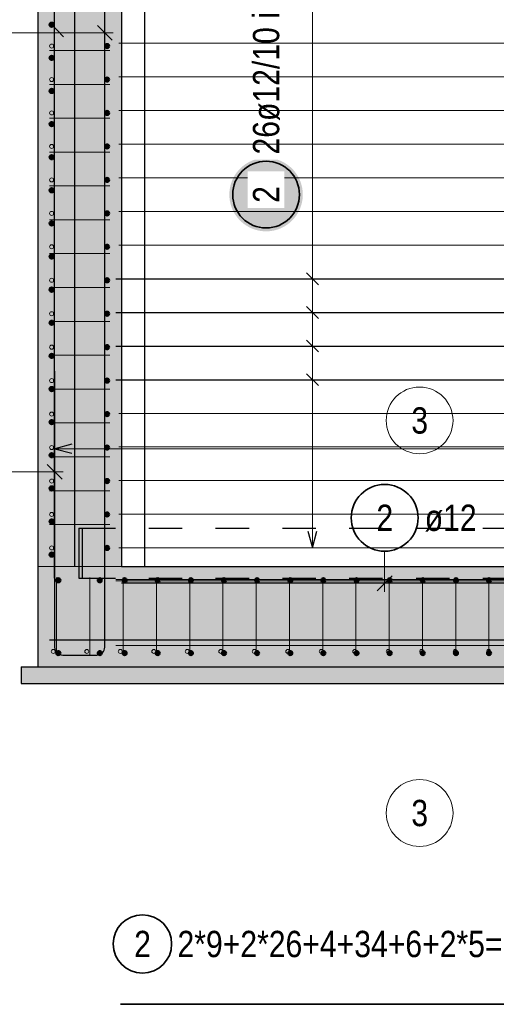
# Model space of a CAD drawing. Header units: millimetres. Extents: x 0 to 30.5, y -1.8 to 21.
# Tile 8 of 34: x 2.7 to 4.1, y 6 to 8.9. Entities that reach past the tile are written whole.
import ezdxf

# ---------------------------------------------------------------- set-up
doc = ezdxf.new("R2010")
doc.units = ezdxf.units.MM
doc.linetypes.add('HIDDEN', pattern=[0.375, 0.25, -0.125])
for name, color, linetype, lineweight in [('Geschnittene Kanten', 7, 'Continuous', 20), ('nplo', 7, 'Continuous', 20), ('Schraffuren', 7, 'Continuous', 20)]:
    doc.layers.add(name, color=color, linetype=linetype, lineweight=lineweight)
doc.styles.add('Arial Narrow', font='ARIALN.TTF')
doc.linetypes.add('STRAKON_Linetype_13', pattern='A,15,[130,ltypeshp.shx,S=1.875,R=-30,X=0,Y=0],-1.875,[130,ltypeshp.shx,S=1.875,R=-30,X=0,Y=0]', length=16.875)

msp = doc.modelspace()

# ---------------------------------------------------------------- hatches: boundary and pattern name
at = {"lineweight": 25, "true_color": 0xcef2bf}
for points in [[(3.003088, 7.293178), (3.003088, 9.908178), (2.753088, 9.908178), (2.753088, 7.293178)], [(2.753088, 6.993178), (5.653088, 6.993178), (5.653088, 7.293178), (2.753088, 7.293178)]]:
    msp.add_hatch(color=254, dxfattribs=at).paths.add_polyline_path(points)
at = {"lineweight": 25, "true_color": 0xffffff}
msp.add_hatch(color=7, dxfattribs=at).paths.add_polyline_path([(3.54614, 8.407015), (3.546073, 8.410854), (3.545872, 8.414689), (3.545537, 8.418514), (3.545069, 8.422324), (3.544469, 8.426117), (3.543736, 8.429886), (3.542872, 8.433627), (3.541879, 8.437336), (3.540756, 8.441007), (3.539506, 8.444638), (3.53813, 8.448222), (3.53663, 8.451756), (3.535007, 8.455236), (3.533264, 8.458657), (3.531403, 8.462015), (3.529425, 8.465307), (3.527334, 8.468527), (3.525132, 8.471672), (3.522821, 8.474738), (3.520405, 8.477722), (3.517886, 8.48062), (3.515267, 8.483428), (3.512552, 8.486143), (3.509744, 8.488761), (3.506847, 8.49128), (3.503863, 8.493697), (3.500796, 8.496007), (3.497651, 8.49821), (3.494431, 8.500301), (3.49114, 8.502278), (3.487782, 8.50414), (3.484361, 8.505883), (3.480881, 8.507505), (3.477347, 8.509006), (3.473762, 8.510382), (3.470132, 8.511632), (3.46646, 8.512754), (3.462751, 8.513748), (3.45901, 8.514612), (3.455241, 8.515344), (3.451449, 8.515945), (3.447638, 8.516413), (3.443813, 8.516747), (3.439979, 8.516948), (3.43614, 8.517015), (3.432301, 8.516948), (3.428467, 8.516747), (3.424642, 8.516413), (3.420831, 8.515945), (3.417039, 8.515344), (3.41327, 8.514612), (3.409529, 8.513748), (3.40582, 8.512754), (3.402148, 8.511632), (3.398518, 8.510382), (3.394933, 8.509006), (3.391399, 8.507505), (3.387919, 8.505883), (3.384498, 8.50414), (3.38114, 8.502278), (3.377849, 8.500301), (3.374629, 8.49821), (3.371484, 8.496007), (3.368417, 8.493697), (3.365433, 8.49128), (3.362536, 8.488761), (3.359727, 8.486143), (3.357013, 8.483428), (3.354394, 8.48062), (3.351875, 8.477722), (3.349459, 8.474738), (3.347148, 8.471672), (3.344946, 8.468527), (3.342855, 8.465307), (3.340877, 8.462015), (3.339016, 8.458657), (3.337273, 8.455236), (3.33565, 8.451756), (3.33415, 8.448222), (3.332774, 8.444638), (3.331524, 8.441007), (3.330401, 8.437336), (3.329407, 8.433627), (3.328544, 8.429886), (3.327811, 8.426117), (3.32721, 8.422324), (3.326743, 8.418514), (3.326408, 8.414689), (3.326207, 8.410854), (3.32614, 8.407015), (3.326207, 8.403176), (3.326408, 8.399342), (3.326743, 8.395517), (3.32721, 8.391706), (3.327811, 8.387914), (3.328544, 8.384145), (3.329407, 8.380404), (3.330401, 8.376695), (3.331524, 8.373024), (3.332774, 8.369393), (3.33415, 8.365809), (3.33565, 8.362274), (3.337273, 8.358795), (3.339016, 8.355374), (3.340877, 8.352015), (3.342855, 8.348724), (3.344946, 8.345504), (3.347148, 8.342359), (3.349459, 8.339293), (3.351875, 8.336309), (3.354394, 8.333411), (3.357013, 8.330603), (3.359727, 8.327888), (3.362536, 8.32527), (3.365433, 8.322751), (3.368417, 8.320334), (3.371484, 8.318024), (3.374629, 8.315821), (3.377849, 8.31373), (3.38114, 8.311753), (3.384498, 8.309891), (3.387919, 8.308148), (3.391399, 8.306525), (3.394933, 8.305025), (3.398518, 8.303649), (3.402148, 8.302399), (3.40582, 8.301277), (3.409529, 8.300283), (3.41327, 8.299419), (3.417039, 8.298687), (3.420831, 8.298086), (3.424642, 8.297618), (3.428467, 8.297283), (3.432301, 8.297082), (3.43614, 8.297015), (3.439979, 8.297082), (3.443813, 8.297283), (3.447638, 8.297618), (3.451449, 8.298086), (3.455241, 8.298687), (3.45901, 8.299419), (3.462751, 8.300283), (3.46646, 8.301277), (3.470132, 8.302399), (3.473762, 8.303649), (3.477347, 8.305025), (3.480881, 8.306525), (3.484361, 8.308148), (3.487782, 8.309891), (3.49114, 8.311753), (3.494431, 8.31373), (3.497651, 8.315821), (3.500796, 8.318024), (3.503863, 8.320334), (3.506847, 8.322751), (3.509744, 8.32527), (3.512552, 8.327888), (3.515267, 8.330603), (3.517886, 8.333411), (3.520405, 8.336309), (3.522821, 8.339293), (3.525132, 8.342359), (3.527334, 8.345504), (3.529425, 8.348724), (3.531403, 8.352015), (3.533264, 8.355374), (3.535007, 8.358795), (3.53663, 8.362274), (3.53813, 8.365809), (3.539506, 8.369393), (3.540756, 8.373024), (3.541879, 8.376695), (3.542872, 8.380404), (3.543736, 8.384145), (3.544469, 8.387914), (3.545069, 8.391706), (3.545537, 8.395517), (3.545872, 8.399342)])
at = {"layer": 'Schraffuren', "lineweight": 25, "true_color": 0xff0000}
msp.add_hatch(color=1, dxfattribs=at).paths.add_polyline_path([(2.875088, 7.258178), (2.885088, 7.258178), (2.885088, 7.408178), (2.875088, 7.408178)])
at = {"layer": 'Schraffuren', "lineweight": 25, "true_color": 0xeaffea}
msp.add_hatch(color=7, dxfattribs=at).paths.add_polyline_path([(2.703088, 6.943178), (5.703088, 6.943178), (5.703088, 6.993178), (2.703088, 6.993178)])

# ---------------------------------------------------------------- linework, layer by layer
at = {"color": 3, "linetype": 'Continuous', "lineweight": 25}
for p, q in [((2.863816, 7.293178), (2.863816, 9.893178)), ((3.073271, 7.293178), (3.073271, 9.893178)), ((2.803088, 7.258179), (2.803088, 9.858179)), ((2.953088, 7.232463), (2.953088, 9.832463)), ((2.79194, 8.918846), (2.829486, 8.879857)), ((2.975185, 8.869479), (2.930991, 8.913673)), ((3.557322, 8.172617), (3.592678, 8.137262)), ((2.986654, 8.15494), (5.386654, 8.15494)), ((2.986654, 8.05422), (5.386654, 8.05422)), ((3.557322, 8.071897), (3.592678, 8.036542)), ((3.557322, 7.971178), (3.592678, 7.935822)), ((2.986654, 7.9535), (5.386654, 7.9535)), ((2.803088, 7.878178), (2.803088, 7.052178)), ((2.953088, 7.052178), (2.953088, 7.878178)), ((2.986654, 7.85278), (5.386654, 7.85278)), ((3.557322, 7.870458), (3.592678, 7.835102)), ((2.854088, 7.659425), (2.804088, 7.646027)), ((2.804088, 7.646027), (2.854088, 7.63263)), ((2.825185, 7.554762), (2.780991, 7.598956)), ((3.561603, 7.399181), (3.575, 7.349181)), ((3.575, 7.349181), (3.588397, 7.399181)), ((3.769085, 7.221081), (3.813279, 7.265275)), ((5.403088, 7.243178), (3.003088, 7.243178)), ((2.788088, 7.073679), (5.618088, 7.073679)), ((2.827088, 7.028178), (2.929088, 7.028178))]:
    msp.add_line(p, q, dxfattribs=at)
at = {"color": 5, "linetype": 'Continuous', "lineweight": 18}
for p, q in [((3.575, 7.349181), (3.575, 9.867178)), ((2.643045, 8.891576), (2.978088, 8.891576)), ((3.5, 8.15494), (3.65, 8.15494)), ((3.5, 8.05422), (3.65, 8.05422)), ((3.5, 7.9535), (3.65, 7.9535)), ((3.5, 7.85278), (3.65, 7.85278)), ((2.804088, 7.721027), (2.804088, 7.571027)), ((5.602085, 7.646027), (2.804088, 7.646027)), ((2.623301, 7.576859), (2.828088, 7.576859)), ((3.5, 7.349181), (3.65, 7.349181)), ((3.791182, 7.339356), (3.791182, 7.218178))]:
    msp.add_line(p, q, dxfattribs=at)
at = {"color": 3, "linetype": 'HIDDEN', "lineweight": 25, "ltscale": 0.25}
for p, q in [((2.885088, 7.408178), (5.525925, 7.408178)), ((2.885088, 7.258178), (5.525925, 7.258178))]:
    msp.add_line(p, q, dxfattribs=at)
at = {"color": 6, "linetype": 'STRAKON_Linetype_13', "lineweight": 13, "ltscale": 0.01}
msp.add_line((3.003088, 7.293178), (2.753088, 7.293178), dxfattribs=at)
at = {"color": 2, "linetype": 'Continuous', "lineweight": 35}
msp.add_line((5.399979, 5.982738), (2.999979, 5.982738), dxfattribs=at)
at = {"color": 4, "linetype": 'Continuous', "lineweight": 50}
for centre, radius in [((2.794088, 8.915577), 0.006), ((2.794088, 8.915577), 0.006), ((2.794088, 8.915577), 0.0054), ((2.794088, 8.915577), 0.0042), ((2.794088, 8.915577), 0.003), ((2.794088, 8.915577), 0.0018), ((2.794088, 8.915577), 0.0006), ((2.96018, 8.851704), 0.006), ((2.96018, 8.851704), 0.006), ((2.96018, 8.851704), 0.0054), ((2.96018, 8.851704), 0.0042), ((2.96018, 8.851704), 0.003), ((2.96018, 8.851704), 0.0018), ((2.96018, 8.851704), 0.0006), ((2.794088, 8.816427), 0.006), ((2.794088, 8.816427), 0.006), ((2.794088, 8.816427), 0.0054), ((2.794088, 8.816427), 0.0042), ((2.794088, 8.816427), 0.003), ((2.794088, 8.816427), 0.0018), ((2.794088, 8.816427), 0.0006), ((2.96018, 8.751536), 0.006), ((2.96018, 8.751536), 0.006), ((2.96018, 8.751536), 0.0054), ((2.96018, 8.751536), 0.0042), ((2.96018, 8.751536), 0.003), ((2.96018, 8.751536), 0.0018), ((2.96018, 8.751536), 0.0006), ((2.794088, 8.717277), 0.006), ((2.794088, 8.717277), 0.006), ((2.794088, 8.717277), 0.0054), ((2.794088, 8.717277), 0.0042), ((2.794088, 8.717277), 0.003), ((2.794088, 8.717277), 0.0018), ((2.794088, 8.717277), 0.0006), ((2.96018, 8.651367), 0.006), ((2.96018, 8.651367), 0.006), ((2.96018, 8.651367), 0.0054), ((2.96018, 8.651367), 0.0042), ((2.96018, 8.651367), 0.003), ((2.96018, 8.651367), 0.0018), ((2.96018, 8.651367), 0.0006), ((2.794088, 8.618127), 0.006), ((2.794088, 8.618127), 0.006), ((2.794088, 8.618127), 0.0054), ((2.794088, 8.618127), 0.0042), ((2.794088, 8.618127), 0.003), ((2.794088, 8.618127), 0.0018), ((2.794088, 8.618127), 0.0006), ((2.96018, 8.551199), 0.006), ((2.96018, 8.551199), 0.006), ((2.96018, 8.551199), 0.0054), ((2.96018, 8.551199), 0.0042), ((2.96018, 8.551199), 0.003), ((2.96018, 8.551199), 0.0018), ((2.96018, 8.551199), 0.0006), ((2.794088, 8.518978), 0.006), ((2.794088, 8.518978), 0.006), ((2.794088, 8.518978), 0.0054), ((2.794088, 8.518978), 0.0042), ((2.794088, 8.518978), 0.003), ((2.794088, 8.518978), 0.0018), ((2.794088, 8.518978), 0.0006), ((2.96018, 8.45103), 0.006), ((2.96018, 8.45103), 0.006), ((2.96018, 8.45103), 0.0054), ((2.96018, 8.45103), 0.0042), ((2.96018, 8.45103), 0.003), ((2.96018, 8.45103), 0.0018), ((2.96018, 8.45103), 0.0006), ((2.794088, 8.419828), 0.006), ((2.794088, 8.419828), 0.006), ((2.794088, 8.419828), 0.0054), ((2.794088, 8.419828), 0.0042), ((2.794088, 8.419828), 0.003), ((2.794088, 8.419828), 0.0018), ((2.794088, 8.419828), 0.0006), ((2.96018, 8.350862), 0.006), ((2.96018, 8.350862), 0.006), ((2.96018, 8.350862), 0.0054), ((2.96018, 8.350862), 0.0042), ((2.96018, 8.350862), 0.003), ((2.96018, 8.350862), 0.0018), ((2.96018, 8.350862), 0.0006), ((2.794088, 8.320678), 0.006), ((2.794088, 8.320678), 0.006), ((2.794088, 8.320678), 0.0054), ((2.794088, 8.320678), 0.0042), ((2.794088, 8.320678), 0.003), ((2.794088, 8.320678), 0.0018), ((2.794088, 8.320678), 0.0006), ((2.96018, 8.250694), 0.006), ((2.96018, 8.250694), 0.006), ((2.96018, 8.250694), 0.0054), ((2.96018, 8.250694), 0.0042), ((2.794088, 8.221528), 0.006), ((2.794088, 8.221528), 0.006), ((2.794088, 8.221528), 0.0054), ((2.794088, 8.221528), 0.0042), ((2.96018, 8.250694), 0.003), ((2.96018, 8.250694), 0.0018), ((2.96018, 8.250694), 0.0006), ((2.794088, 8.221528), 0.003), ((2.794088, 8.221528), 0.0018), ((2.794088, 8.221528), 0.0006), ((2.96018, 8.150525), 0.006), ((2.96018, 8.150525), 0.006), ((2.96018, 8.150525), 0.0054), ((2.96018, 8.150525), 0.0042), ((2.96018, 8.150525), 0.003), ((2.96018, 8.150525), 0.0018), ((2.96018, 8.150525), 0.0006), ((2.794088, 8.122378), 0.006), ((2.794088, 8.122378), 0.006), ((2.794088, 8.122378), 0.0054), ((2.794088, 8.122378), 0.0042), ((2.794088, 8.122378), 0.003), ((2.794088, 8.122378), 0.0018), ((2.794088, 8.122378), 0.0006), ((2.96018, 8.050357), 0.006), ((2.96018, 8.050357), 0.006), ((2.96018, 8.050357), 0.0054), ((2.96018, 8.050357), 0.0042), ((2.96018, 8.050357), 0.003), ((2.96018, 8.050357), 0.0018), ((2.96018, 8.050357), 0.0006), ((2.794088, 8.023228), 0.006), ((2.794088, 8.023228), 0.006), ((2.794088, 8.023228), 0.0054), ((2.794088, 8.023228), 0.0042), ((2.794088, 8.023228), 0.003), ((2.794088, 8.023228), 0.0018), ((2.794088, 8.023228), 0.0006), ((2.794088, 7.924078), 0.006), ((2.794088, 7.924078), 0.006), ((2.96018, 7.950188), 0.006), ((2.96018, 7.950188), 0.006), ((2.96018, 7.950188), 0.0054), ((2.96018, 7.950188), 0.0042), ((2.96018, 7.950188), 0.003), ((2.96018, 7.950188), 0.0018), ((2.96018, 7.950188), 0.0006), ((2.794088, 7.924078), 0.0054), ((2.794088, 7.924078), 0.0042), ((2.794088, 7.924078), 0.003), ((2.794088, 7.924078), 0.0018), ((2.794088, 7.924078), 0.0006), ((2.96018, 7.85002), 0.006), ((2.96018, 7.85002), 0.006), ((2.96018, 7.85002), 0.0054), ((2.96018, 7.85002), 0.0042), ((2.96018, 7.85002), 0.003), ((2.96018, 7.85002), 0.0018), ((2.96018, 7.85002), 0.0006), ((2.794088, 7.824928), 0.006), ((2.794088, 7.824928), 0.006), ((2.794088, 7.824928), 0.0054), ((2.794088, 7.824928), 0.0042), ((2.794088, 7.824928), 0.003), ((2.794088, 7.824928), 0.0018), ((2.794088, 7.824928), 0.0006), ((2.96018, 7.749852), 0.006), ((2.96018, 7.749852), 0.006), ((2.96018, 7.749852), 0.0054), ((2.96018, 7.749852), 0.0042), ((2.794088, 7.725778), 0.006), ((2.794088, 7.725778), 0.006), ((2.794088, 7.725778), 0.0054), ((2.794088, 7.725778), 0.0042), ((2.794088, 7.725778), 0.003), ((2.794088, 7.725778), 0.0018), ((2.794088, 7.725778), 0.0006), ((2.96018, 7.749852), 0.003), ((2.96018, 7.749852), 0.0018), ((2.96018, 7.749852), 0.0006), ((2.96018, 7.649683), 0.006), ((2.96018, 7.649683), 0.006), ((2.96018, 7.649683), 0.0054), ((2.96018, 7.649683), 0.0042), ((2.96018, 7.649683), 0.003), ((2.96018, 7.649683), 0.0018), ((2.96018, 7.649683), 0.0006), ((2.794088, 7.626628), 0.006), ((2.794088, 7.626628), 0.006), ((2.794088, 7.626628), 0.0054), ((2.794088, 7.626628), 0.0042), ((2.794088, 7.626628), 0.003), ((2.794088, 7.626628), 0.0018), ((2.794088, 7.626628), 0.0006), ((2.96018, 7.549515), 0.006), ((2.96018, 7.549515), 0.006), ((2.96018, 7.549515), 0.0054), ((2.96018, 7.549515), 0.0042), ((2.96018, 7.549515), 0.003), ((2.96018, 7.549515), 0.0018), ((2.96018, 7.549515), 0.0006), ((2.794088, 7.527478), 0.006), ((2.794088, 7.527478), 0.006), ((2.794088, 7.527478), 0.0054), ((2.794088, 7.527478), 0.0042), ((2.794088, 7.527478), 0.003), ((2.794088, 7.527478), 0.0018), ((2.794088, 7.527478), 0.0006), ((2.794088, 7.428328), 0.006), ((2.794088, 7.428328), 0.006), ((2.794088, 7.428328), 0.0054), ((2.794088, 7.428328), 0.0042), ((2.794088, 7.428328), 0.003), ((2.794088, 7.428328), 0.0018), ((2.794088, 7.428328), 0.0006), ((2.96018, 7.449346), 0.006), ((2.96018, 7.449346), 0.006), ((2.96018, 7.449346), 0.0054), ((2.96018, 7.449346), 0.0042), ((2.96018, 7.449346), 0.003), ((2.96018, 7.449346), 0.0018), ((2.96018, 7.449346), 0.0006), ((2.96018, 7.349178), 0.006), ((2.96018, 7.349178), 0.006), ((2.96018, 7.349178), 0.0054), ((2.96018, 7.349178), 0.0042), ((2.96018, 7.349178), 0.003), ((2.96018, 7.349178), 0.0018), ((2.96018, 7.349178), 0.0006), ((2.794088, 7.329178), 0.006), ((2.794088, 7.329178), 0.006), ((2.794088, 7.329178), 0.0054), ((2.794088, 7.329178), 0.0042), ((2.794088, 7.329178), 0.003), ((2.794088, 7.329178), 0.0018), ((2.794088, 7.329178), 0.0006), ((2.814091, 7.252178), 0.006), ((2.814091, 7.252178), 0.006), ((2.814091, 7.252178), 0.0054), ((2.814091, 7.252178), 0.0042), ((2.814091, 7.252178), 0.003), ((2.814091, 7.252178), 0.0018), ((2.814091, 7.252178), 0.0006), ((2.938305, 7.252178), 0.006), ((2.938305, 7.252178), 0.006), ((2.938305, 7.252178), 0.0054), ((2.938305, 7.252178), 0.0042), ((2.938305, 7.252178), 0.003), ((2.938305, 7.252178), 0.0018), ((2.938305, 7.252178), 0.0006), ((3.012519, 7.252178), 0.006), ((3.012519, 7.252178), 0.006), ((3.012519, 7.252178), 0.0054), ((3.012519, 7.252178), 0.0042), ((3.012519, 7.252178), 0.003), ((3.012519, 7.252178), 0.0018), ((3.012519, 7.252178), 0.0006), ((3.111733, 7.252178), 0.006), ((3.111733, 7.252178), 0.006), ((3.111733, 7.252178), 0.0054), ((3.111733, 7.252178), 0.0042), ((3.111733, 7.252178), 0.003), ((3.111733, 7.252178), 0.0018), ((3.111733, 7.252178), 0.0006), ((3.210947, 7.252178), 0.006), ((3.210947, 7.252178), 0.006), ((3.210947, 7.252178), 0.0054), ((3.210947, 7.252178), 0.0042), ((3.210947, 7.252178), 0.003), ((3.210947, 7.252178), 0.0018), ((3.210947, 7.252178), 0.0006), ((3.310161, 7.252178), 0.006), ((3.310161, 7.252178), 0.006), ((3.310161, 7.252178), 0.0054), ((3.310161, 7.252178), 0.0042), ((3.310161, 7.252178), 0.003), ((3.310161, 7.252178), 0.0018), ((3.310161, 7.252178), 0.0006), ((3.409376, 7.252178), 0.006), ((3.409376, 7.252178), 0.006), ((3.409376, 7.252178), 0.0054), ((3.409376, 7.252178), 0.0042), ((3.409376, 7.252178), 0.003), ((3.409376, 7.252178), 0.0018), ((3.409376, 7.252178), 0.0006), ((3.50859, 7.252178), 0.006), ((3.50859, 7.252178), 0.006), ((3.50859, 7.252178), 0.0054), ((3.50859, 7.252178), 0.0042), ((3.50859, 7.252178), 0.003), ((3.50859, 7.252178), 0.0018), ((3.50859, 7.252178), 0.0006), ((3.607804, 7.252178), 0.006), ((3.607804, 7.252178), 0.006), ((3.607804, 7.252178), 0.0054), ((3.607804, 7.252178), 0.0042), ((3.607804, 7.252178), 0.003), ((3.607804, 7.252178), 0.0018), ((3.607804, 7.252178), 0.0006), ((3.707018, 7.252178), 0.006), ((3.707018, 7.252178), 0.006), ((3.707018, 7.252178), 0.0054), ((3.707018, 7.252178), 0.0042), ((3.707018, 7.252178), 0.003), ((3.707018, 7.252178), 0.0018), ((3.707018, 7.252178), 0.0006), ((3.806232, 7.252178), 0.006), ((3.806232, 7.252178), 0.006), ((3.806232, 7.252178), 0.0054), ((3.806232, 7.252178), 0.0042), ((3.806232, 7.252178), 0.003), ((3.806232, 7.252178), 0.0018), ((3.806232, 7.252178), 0.0006), ((3.905447, 7.252178), 0.006), ((3.905447, 7.252178), 0.006), ((3.905447, 7.252178), 0.0054), ((3.905447, 7.252178), 0.0042), ((3.905447, 7.252178), 0.003), ((3.905447, 7.252178), 0.0018), ((3.905447, 7.252178), 0.0006), ((4.004661, 7.252178), 0.006), ((4.004661, 7.252178), 0.006), ((4.004661, 7.252178), 0.0054), ((4.004661, 7.252178), 0.0042), ((4.004661, 7.252178), 0.003), ((4.004661, 7.252178), 0.0018), ((4.004661, 7.252178), 0.0006), ((4.103875, 7.252178), 0.006), ((4.103875, 7.252178), 0.006), ((4.103875, 7.252178), 0.0054), ((4.103875, 7.252178), 0.0042), ((4.103875, 7.252178), 0.003), ((4.103875, 7.252178), 0.0018), ((4.103875, 7.252178), 0.0006), ((2.814091, 7.034178), 0.006), ((2.814091, 7.034178), 0.006), ((2.814091, 7.034178), 0.0054), ((2.814091, 7.034178), 0.0042), ((2.814091, 7.034178), 0.003), ((2.814091, 7.034178), 0.0018), ((2.814091, 7.034178), 0.0006), ((2.938305, 7.034178), 0.006), ((2.938305, 7.034178), 0.006), ((2.938305, 7.034178), 0.0054), ((2.938305, 7.034178), 0.0042), ((2.938305, 7.034178), 0.003), ((2.938305, 7.034178), 0.0018), ((2.938305, 7.034178), 0.0006), ((3.012519, 7.034178), 0.006), ((3.012519, 7.034178), 0.006), ((3.012519, 7.034178), 0.0054), ((3.012519, 7.034178), 0.0042), ((3.012519, 7.034178), 0.003), ((3.012519, 7.034178), 0.0018), ((3.012519, 7.034178), 0.0006), ((3.111733, 7.034178), 0.006), ((3.111733, 7.034178), 0.006), ((3.111733, 7.034178), 0.0054), ((3.111733, 7.034178), 0.0042), ((3.111733, 7.034178), 0.003), ((3.111733, 7.034178), 0.0018), ((3.111733, 7.034178), 0.0006), ((3.210947, 7.034178), 0.006), ((3.210947, 7.034178), 0.006), ((3.210947, 7.034178), 0.0054), ((3.210947, 7.034178), 0.0042), ((3.210947, 7.034178), 0.003), ((3.210947, 7.034178), 0.0018), ((3.210947, 7.034178), 0.0006), ((3.310161, 7.034178), 0.006), ((3.310161, 7.034178), 0.006), ((3.310161, 7.034178), 0.0054), ((3.310161, 7.034178), 0.0042), ((3.310161, 7.034178), 0.003), ((3.310161, 7.034178), 0.0018), ((3.310161, 7.034178), 0.0006), ((3.409376, 7.034178), 0.006), ((3.409376, 7.034178), 0.006), ((3.409376, 7.034178), 0.0054), ((3.409376, 7.034178), 0.0042), ((3.409376, 7.034178), 0.003), ((3.409376, 7.034178), 0.0018), ((3.409376, 7.034178), 0.0006), ((3.50859, 7.034178), 0.006), ((3.50859, 7.034178), 0.006), ((3.50859, 7.034178), 0.0054), ((3.50859, 7.034178), 0.0042), ((3.50859, 7.034178), 0.003), ((3.50859, 7.034178), 0.0018), ((3.50859, 7.034178), 0.0006), ((3.607804, 7.034178), 0.006), ((3.607804, 7.034178), 0.006), ((3.607804, 7.034178), 0.0054), ((3.607804, 7.034178), 0.0042), ((3.607804, 7.034178), 0.003), ((3.607804, 7.034178), 0.0018), ((3.607804, 7.034178), 0.0006), ((3.707018, 7.034178), 0.006), ((3.707018, 7.034178), 0.006), ((3.707018, 7.034178), 0.0054), ((3.707018, 7.034178), 0.0042), ((3.707018, 7.034178), 0.003), ((3.707018, 7.034178), 0.0018), ((3.707018, 7.034178), 0.0006), ((3.806232, 7.034178), 0.006), ((3.806232, 7.034178), 0.006), ((3.806232, 7.034178), 0.0054), ((3.806232, 7.034178), 0.0042), ((3.806232, 7.034178), 0.003), ((3.806232, 7.034178), 0.0018), ((3.806232, 7.034178), 0.0006), ((3.905447, 7.034178), 0.006), ((3.905447, 7.034178), 0.006), ((3.905447, 7.034178), 0.0054), ((3.905447, 7.034178), 0.0042), ((3.905447, 7.034178), 0.003), ((3.905447, 7.034178), 0.0018), ((3.905447, 7.034178), 0.0006), ((4.004661, 7.034178), 0.006), ((4.004661, 7.034178), 0.006), ((4.004661, 7.034178), 0.0054), ((4.004661, 7.034178), 0.0042), ((4.004661, 7.034178), 0.003), ((4.004661, 7.034178), 0.0018), ((4.004661, 7.034178), 0.0006), ((4.103875, 7.034178), 0.006), ((4.103875, 7.034178), 0.006), ((4.103875, 7.034178), 0.0054), ((4.103875, 7.034178), 0.0042), ((4.103875, 7.034178), 0.003), ((4.103875, 7.034178), 0.0018), ((4.103875, 7.034178), 0.0006)]:
    msp.add_circle(centre, radius, dxfattribs=at)
at = {"color": 2, "linetype": 'Continuous', "lineweight": 35}
for centre, radius in [((3.43614, 8.407015), 0.1), ((3.791182, 7.439356), 0.1), ((3.06592, 6.16335), 0.0875)]:
    msp.add_circle(centre, radius, dxfattribs=at)
at = {"color": 9, "linetype": 'Continuous', "lineweight": 0}
for centre in [(3.895845, 7.73087), (3.895845, 6.555486)]:
    msp.add_circle(centre, 0.1, dxfattribs=at)
at = {"color": 3, "linetype": 'Continuous', "lineweight": 25}
for centre, start, end in [((2.827088, 7.052178), 180, 270), ((2.929088, 7.052178), 270, 0)]:
    msp.add_arc(centre, 0.024, start, end, dxfattribs=at)
at = {"layer": 'Geschnittene Kanten', "color": 3, "linetype": 'Continuous', "lineweight": 25}
for p, q in [((2.753088, 9.908179), (2.753088, 7.293178)), ((3.003088, 9.908178), (3.003088, 7.293178)), ((2.875088, 7.408178), (2.885088, 7.408178)), ((2.875088, 7.408178), (2.875088, 7.258178)), ((2.885088, 7.408178), (2.885088, 7.258178)), ((2.753088, 7.293178), (2.753088, 6.993178)), ((3.003088, 7.293178), (5.403088, 7.293178)), ((2.875088, 7.258178), (2.885088, 7.258178)), ((2.703088, 6.993178), (2.753088, 6.993178)), ((2.703088, 6.993178), (2.703088, 6.943178)), ((2.753088, 6.993178), (5.653088, 6.993178)), ((2.703088, 6.943178), (5.703088, 6.943178))]:
    msp.add_line(p, q, dxfattribs=at)
at = {"layer": 'nplo', "color": 9, "linetype": 'Continuous', "lineweight": 0}
for p, q in [((2.788088, 8.838427), (2.968088, 8.838427)), ((2.788088, 8.737052), (2.968088, 8.737052)), ((2.788088, 8.635677), (2.968088, 8.635677)), ((2.788088, 8.534302), (2.968088, 8.534302)), ((2.788088, 8.432927), (2.968088, 8.432927)), ((2.995001, 8.457099), (5.395001, 8.457099)), ((2.995001, 8.35638), (5.395001, 8.35638)), ((2.788088, 8.331552), (2.968088, 8.331552)), ((2.995001, 8.25566), (5.395001, 8.25566)), ((2.788088, 8.230177), (2.968088, 8.230177)), ((2.995001, 8.15494), (5.395001, 8.15494)), ((2.788088, 8.128802), (2.968088, 8.128802)), ((2.995001, 8.05422), (5.395001, 8.05422)), ((2.788088, 8.027427), (2.968088, 8.027427)), ((2.995001, 7.9535), (5.395001, 7.9535)), ((2.788088, 7.926053), (2.968088, 7.926053)), ((2.995001, 7.85278), (5.395001, 7.85278)), ((2.788088, 7.824678), (2.968088, 7.824678)), ((2.995001, 7.75206), (5.395001, 7.75206)), ((2.788088, 7.723303), (2.968088, 7.723303)), ((2.995001, 7.65134), (5.395001, 7.65134)), ((2.788088, 7.621928), (2.968088, 7.621928)), ((2.995001, 7.55062), (5.395001, 7.55062)), ((2.788088, 7.520553), (2.968088, 7.520553)), ((2.995001, 7.4499), (5.395001, 7.4499)), ((2.788088, 7.419178), (2.968088, 7.419178)), ((2.995001, 7.349181), (5.395001, 7.349181)), ((2.809091, 7.030317), (2.809091, 7.260317)), ((2.908662, 7.030317), (2.908662, 7.260317)), ((2.986654, 7.254872), (5.386654, 7.254872)), ((3.008233, 7.030317), (3.008233, 7.260317)), ((3.107805, 7.030317), (3.107805, 7.260317)), ((3.207376, 7.030317), (3.207376, 7.260317)), ((3.306947, 7.030317), (3.306947, 7.260317)), ((3.406518, 7.030317), (3.406518, 7.260317)), ((3.50609, 7.030317), (3.50609, 7.260317)), ((3.605661, 7.030317), (3.605661, 7.260317)), ((3.705232, 7.030317), (3.705232, 7.260317)), ((3.804804, 7.030317), (3.804804, 7.260317)), ((3.904375, 7.030317), (3.904375, 7.260317)), ((4.003946, 7.030317), (4.003946, 7.260317)), ((4.103518, 7.030317), (4.103518, 7.260317)), ((2.986654, 7.251018), (5.386654, 7.251018)), ((2.986654, 7.05705), (5.386654, 7.05705)), ((2.986654, 7.05705), (5.386654, 7.05705))]:
    msp.add_line(p, q, dxfattribs=at)
for centre in [(2.794088, 8.851704), (2.794088, 8.851704), (2.794088, 8.751536), (2.794088, 8.751536), (2.794088, 8.651367), (2.794088, 8.651367), (2.794088, 8.551199), (2.794088, 8.551199), (2.794088, 8.45103), (2.794088, 8.45103), (2.794088, 8.350862), (2.794088, 8.350862), (2.794088, 8.250694), (2.794088, 8.250694), (2.794088, 8.150525), (2.794088, 8.150525), (2.794088, 8.050357), (2.794088, 8.050357), (2.794088, 7.950188), (2.794088, 7.950188), (2.794088, 7.85002), (2.794088, 7.85002), (2.794088, 7.749852), (2.794088, 7.749852), (2.794088, 7.649683), (2.794088, 7.649683), (2.794088, 7.549515), (2.794088, 7.549515), (2.794088, 7.449346), (2.794088, 7.449346), (2.794088, 7.349178), (2.794088, 7.349178), (2.799088, 7.039178), (2.799088, 7.039178), (2.899373, 7.039178), (2.899373, 7.039178), (2.999659, 7.039178), (2.999659, 7.039178), (3.099945, 7.039178), (3.099945, 7.039178), (3.20023, 7.039178), (3.20023, 7.039178), (3.300516, 7.039178), (3.300516, 7.039178), (3.400801, 7.039178), (3.400801, 7.039178), (3.501087, 7.039178), (3.501087, 7.039178), (3.601373, 7.039178), (3.601373, 7.039178), (3.701658, 7.039178), (3.701658, 7.039178), (3.801944, 7.039178), (3.801944, 7.039178), (3.902229, 7.039178), (3.902229, 7.039178), (4.002515, 7.039178), (4.002515, 7.039178), (4.102801, 7.039178), (4.102801, 7.039178)]:
    msp.add_circle(centre, 0.006, dxfattribs=at)

# ---------------------------------------------------------------- texts
at = {"color": 9, "lineweight": 0, "char_height": 0.07875, "attachment_point": 1, "line_spacing_factor": 0.9, "style": 'Arial Narrow'}
for insert in [(3.871039, 7.770245), (3.871039, 6.594861)]:
    msp.add_mtext('3', dxfattribs=dict(at, insert=insert))
at = {"color": 2, "lineweight": 35, "char_height": 0.07875, "attachment_point": 1, "line_spacing_factor": 0.9, "style": 'Arial Narrow'}
for s, insert in [('2', (3.766376, 7.478731)), ('ø12', (3.911182, 7.478731)), ('2', (3.041114, 6.202725)), ('2*9+2*26+4+34+6+2*5=124ø12/2.40', (3.17092, 6.202725))]:
    msp.add_mtext(s, dxfattribs=dict(at, insert=insert))

# ---------------------------------------------------------------- next in the draw order: texts
at = {"color": 2, "lineweight": 35, "char_height": 0.07875, "attachment_point": 1, "rotation": 90, "line_spacing_factor": 0.9, "style": 'Arial Narrow', "bg_fill": 3, "box_fill_scale": 1.2, "bg_fill_color": 256, "bg_fill_true_color": 13158600, "bg_fill_transparency": 0}
for s, insert in [('26ø12/10 i. + a.', (3.396765, 8.527015)), ('2', (3.396765, 8.382209))]:
    msp.add_mtext(s, dxfattribs=dict(at, insert=insert))

# ---------------------------------------------------------------- next in the draw order: linework, layer by layer
at = {"layer": 'nplo', "color": 9, "linetype": 'Continuous', "lineweight": 0}
for p, q in [((2.995001, 8.859979), (5.395001, 8.859979)), ((2.995001, 8.759259), (5.395001, 8.759259)), ((2.995001, 8.658539), (5.395001, 8.658539)), ((2.995001, 8.557819), (5.395001, 8.557819))]:
    msp.add_line(p, q, dxfattribs=at)

doc.saveas('drawing.dxf')
